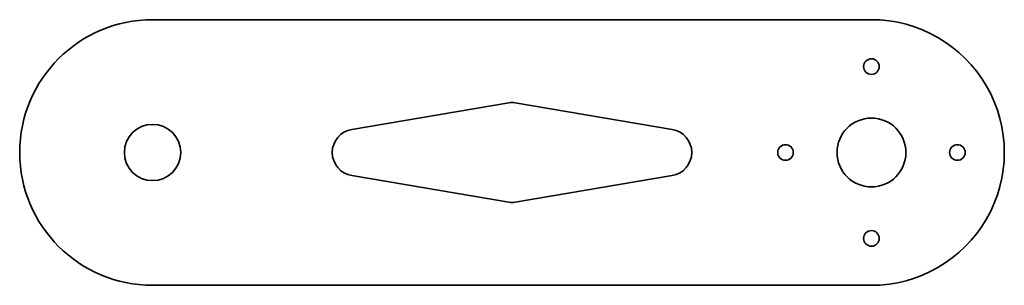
# Model space of a CAD drawing. Extents: x 437 to 752, y 378 to 463.
import ezdxf

# ---------------------------------------------------------------- set-up
doc = ezdxf.new("R2010")
doc.units = 0

msp = doc.modelspace()

# ---------------------------------------------------------------- linework, layer by layer
at = {"color": 7, "lineweight": 35}
for p, q in [((479.5, 463), (709.5, 463)), ((543.246094, 427.89444), (593.496887, 436.415558)), ((645.753906, 427.89444), (595.503113, 436.415558)), ((543.246094, 413.10556), (593.496887, 404.584442)), ((595.503113, 404.584442), (645.753906, 413.10556)), ((479.5, 378), (709.5, 378))]:
    msp.add_line(p, q, dxfattribs=at)
for centre, radius in [((709.5, 448), 2.5), ((479.5, 420.5), 9), ((709.5, 420.5), 11), ((682, 420.5), 2.5), ((737, 420.5), 2.5), ((709.5, 393), 2.5)]:
    msp.add_circle(centre, radius, dxfattribs=at)
for centre, radius, start, end in [((479.5, 420.5), 42.5, 90.000003, 269.999997), ((709.5, 420.5), 42.5, 269.999997, 90.000003), ((594.5, 430.5), 6, 80.375802, 99.624197), ((544.5, 420.5), 7.5, 99.624197, 260.375803), ((644.5, 420.5), 7.5, 279.624198, 80.375802), ((594.5, 410.5), 6, 260.375803, 279.624198)]:
    msp.add_arc(centre, radius, start, end, dxfattribs=at)

doc.saveas('drawing.dxf')
